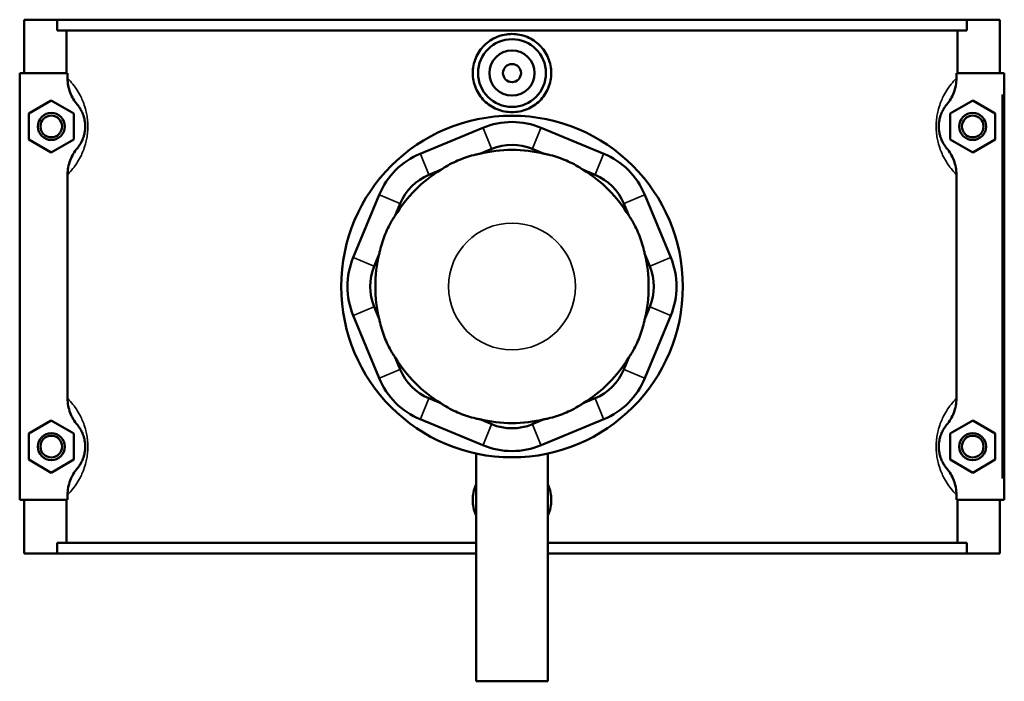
# Model space of a CAD drawing. Header units: inches. Extents: x -1 to 49.1, y -1.4 to 48.5.
# Tile 6 of 9: x 14.7 to 23.3, y 31.6 to 37.3. Entities that reach past the tile are written whole.
import ezdxf

# ---------------------------------------------------------------- set-up
doc = ezdxf.new("R2010")
doc.units = ezdxf.units.IN
doc.header["$MEASUREMENT"] = 0
doc.layers.add('Visible (ANSI)', color=7, linetype='Continuous', lineweight=50)
doc.layers.add('Visible Narrow (ANSI)', color=7, linetype='Continuous', lineweight=35)

msp = doc.modelspace()

# ---------------------------------------------------------------- linework, layer by layer
at = {"layer": 'Visible (ANSI)'}
for p, q in [((14.7719, 37.3342), (14.7719, 36.8692)), ((14.7719, 37.3342), (15.0593, 37.3342)), ((15.0593, 37.3342), (22.9844, 37.3342)), ((15.0593, 37.2412), (15.0593, 37.3342)), ((22.9844, 37.3342), (22.9844, 37.2412)), ((22.9844, 37.3342), (23.2719, 37.3342)), ((23.2719, 37.3342), (23.2719, 36.8692)), ((22.9844, 37.2412), (15.0593, 37.2412)), ((15.1404, 36.8692), (15.1404, 37.2412)), ((22.9033, 36.8692), (22.9033, 37.2412)), ((15.149, 36.8692), (14.7325, 36.8692)), ((14.7325, 36.8692), (14.7325, 33.1492)), ((15.149, 36.8692), (15.149, 36.8247)), ((22.8947, 36.8247), (22.8947, 36.8692)), ((22.8947, 36.8692), (23.2915, 36.8692)), ((23.2915, 36.8692), (23.3112, 36.8692)), ((23.3112, 33.1492), (23.3112, 36.8692)), ((14.8112, 36.5178), (15.0081, 36.6315)), ((15.0081, 36.6315), (15.2049, 36.5178)), ((23.0356, 36.6315), (22.8388, 36.5178)), ((23.2325, 36.5178), (23.0356, 36.6315)), ((14.8112, 36.2905), (14.8112, 36.5178)), ((15.2049, 36.5178), (15.2049, 36.2905)), ((22.8388, 36.5178), (22.8388, 36.2905)), ((23.2325, 36.2905), (23.2325, 36.5178)), ((18.7687, 36.3925), (18.2227, 36.1663)), ((19.8211, 36.1663), (19.275, 36.3925)), ((15.0081, 36.1769), (14.8112, 36.2905)), ((15.2049, 36.2905), (15.0081, 36.1769)), ((22.8388, 36.2905), (23.0356, 36.1769)), ((23.0356, 36.1769), (23.2325, 36.2905)), ((18.7402, 36.166), (18.8447, 36.2092)), ((19.199, 36.2092), (19.3035, 36.166)), ((15.149, 35.9837), (15.149, 34.0347)), ((18.2986, 35.983), (18.403, 36.0263)), ((19.6407, 36.0263), (19.7451, 35.983)), ((22.8947, 34.0347), (22.8947, 35.9837)), ((17.8647, 35.8084), (17.6385, 35.2623)), ((20.4052, 35.2623), (20.179, 35.8084)), ((18.0048, 35.628), (18.048, 35.7325)), ((19.9957, 35.7325), (20.0389, 35.628)), ((17.8218, 35.1864), (17.8651, 35.2908)), ((20.1786, 35.2908), (20.2219, 35.1864)), ((17.8651, 34.7276), (17.8218, 34.832)), ((20.2219, 34.832), (20.1786, 34.7276)), ((17.6385, 34.7561), (17.8647, 34.21)), ((20.179, 34.21), (20.4052, 34.7561)), ((18.048, 34.2859), (18.0048, 34.3904)), ((20.0389, 34.3904), (19.9957, 34.2859)), ((18.403, 33.9921), (18.2986, 34.0354)), ((19.7451, 34.0354), (19.6407, 33.9921)), ((14.8112, 33.7278), (15.0081, 33.8415)), ((15.0081, 33.8415), (15.2049, 33.7278)), ((18.2227, 33.852), (18.7687, 33.6259)), ((18.8447, 33.8092), (18.7402, 33.8524)), ((19.3035, 33.8524), (19.199, 33.8092)), ((19.275, 33.6259), (19.8211, 33.852)), ((23.0356, 33.8415), (22.8388, 33.7278)), ((23.2325, 33.7278), (23.0356, 33.8415)), ((14.8112, 33.5005), (14.8112, 33.7278)), ((15.2049, 33.7278), (15.2049, 33.5005)), ((22.8388, 33.7278), (22.8388, 33.5005)), ((23.2325, 33.5005), (23.2325, 33.7278)), ((18.7108, 33.5539), (18.7108, 31.5692)), ((19.3329, 33.5539), (19.3329, 31.5692)), ((15.0081, 33.3869), (14.8112, 33.5005)), ((15.2049, 33.5005), (15.0081, 33.3869)), ((22.8388, 33.5005), (23.0356, 33.3869)), ((23.0356, 33.3869), (23.2325, 33.5005)), ((14.7325, 33.1492), (15.149, 33.1492)), ((14.7719, 33.1492), (14.7719, 32.6842)), ((15.1404, 32.7772), (15.1404, 33.1492)), ((15.149, 33.1937), (15.149, 33.1492)), ((22.8947, 33.1492), (22.8947, 33.1937)), ((23.2915, 33.1492), (22.8947, 33.1492)), ((22.9033, 32.7772), (22.9033, 33.1492)), ((23.2719, 33.1492), (23.2719, 32.6842)), ((23.3112, 33.1492), (23.2915, 33.1492)), ((18.7108, 32.7772), (15.0593, 32.7772)), ((15.0593, 32.6842), (15.0593, 32.7772)), ((22.9844, 32.7772), (19.3329, 32.7772)), ((22.9844, 32.7772), (22.9844, 32.6842)), ((15.0593, 32.6842), (14.7719, 32.6842)), ((15.0593, 32.6842), (18.7108, 32.6842)), ((19.3329, 32.6842), (22.9844, 32.6842)), ((23.2719, 32.6842), (22.9844, 32.6842)), ((18.7108, 31.5692), (19.3329, 31.5692))]:
    msp.add_line(p, q, dxfattribs=at)
for centre, radius in [((19.0219, 36.8692), 0.2953), ((19.0219, 36.8692), 0.1969), ((19.0219, 36.8692), 0.0787), ((15.0081, 36.4042), 0.1181), ((15.0081, 36.4042), 0.0945), ((19.0219, 35.0092), 1.4882), ((23.0356, 36.4042), 0.1181), ((23.0356, 36.4042), 0.0945), ((15.0081, 33.6142), 0.1181), ((23.0356, 33.6142), 0.1181), ((15.0081, 33.6142), 0.0945), ((23.0356, 33.6142), 0.0945)]:
    msp.add_circle(centre, radius, dxfattribs=at)
for centre, radius, start, end in [((19.0219, 35.7815), 0.6614, 67.5, 112.5), ((19.0219, 35.7815), 0.463, 67.5, 112.5), ((18.4758, 35.5553), 0.6614, 112.5, 157.5), ((19.0219, 35.0092), 1.1906, 76.31707, 103.68293), ((19.5679, 35.5553), 0.6614, 22.5, 67.5), ((19.0219, 35.0092), 1.1906, 121.31707, 148.68293), ((18.4758, 35.5553), 0.463, 112.5, 157.5), ((19.0219, 35.0092), 1.1906, 31.31707, 58.68293), ((19.5679, 35.5553), 0.463, 22.5, 67.5), ((18.2496, 35.0092), 0.6614, 157.5, 202.5), ((19.0219, 35.0092), 1.1906, 166.31707, 193.68293), ((19.0219, 35.0092), 1.1906, 346.31707, 13.68293), ((19.7941, 35.0092), 0.6614, 337.5, 22.5), ((18.2496, 35.0092), 0.463, 157.5, 202.5), ((19.7941, 35.0092), 0.463, 337.5, 22.5), ((19.0219, 35.0092), 1.1906, 211.31707, 238.68293), ((19.0219, 35.0092), 1.1906, 301.31707, 328.68293), ((18.4758, 34.4631), 0.463, 202.5, 247.5), ((19.5679, 34.4631), 0.463, 292.5, 337.5), ((18.4758, 34.4631), 0.6614, 202.5, 247.5), ((19.5679, 34.4631), 0.6614, 292.5, 337.5), ((19.0219, 35.0092), 1.1906, 256.31707, 283.68293), ((19.0219, 34.2369), 0.463, 247.5, 292.5), ((19.0219, 34.2369), 0.6614, 247.5, 292.5)]:
    msp.add_arc(centre, radius, start, end, dxfattribs=at)
for points, knots in [([(19.3639, 36.8692), (19.3639, 36.8263), (19.3553, 36.7806), (19.3202, 36.6965), (19.2938, 36.6582), (19.2331, 36.5978), (19.1946, 36.5716), (19.1105, 36.537), (19.0647, 36.5285), (18.979, 36.5285), (18.9333, 36.537), (18.8491, 36.5716), (18.8107, 36.5978), (18.7499, 36.6582), (18.7235, 36.6965), (18.6885, 36.7806), (18.6798, 36.8263), (18.6798, 36.9121), (18.6885, 36.9578), (18.7235, 37.0419), (18.7499, 37.0802), (18.8107, 37.1406), (18.8491, 37.1668), (18.9333, 37.2014), (18.979, 37.2099), (19.0647, 37.2099), (19.1105, 37.2014), (19.1946, 37.1668), (19.2331, 37.1406), (19.2938, 37.0802), (19.3202, 37.0419), (19.3553, 36.9578), (19.3639, 36.9121), (19.3639, 36.8692)], [0, 0, 0, 0, 0.326951, 0.326951, 0.653903, 0.653903, 0.98057, 0.98057, 1.307237, 1.307237, 1.633904, 1.633904, 1.960572, 1.960572, 2.287523, 2.287523, 2.614474, 2.614474, 2.941426, 2.941426, 3.268377, 3.268377, 3.595044, 3.595044, 3.921712, 3.921712, 4.248379, 4.248379, 4.575046, 4.575046, 4.901997, 4.901997, 5.228949, 5.228949, 5.228949, 5.228949]), ([(15.149, 36.8247), (15.149, 36.7818), (15.1571, 36.7393), (15.1872, 36.6607), (15.2084, 36.625), (15.2348, 36.5934)], [-0.6413414, -0.6413414, -0.6413414, -0.6413414, -0.3137871, -0.3137871, 0, 0, 0, 0]), ([(22.8089, 36.5934), (22.8355, 36.6252), (22.8567, 36.6611), (22.8866, 36.7397), (22.8947, 36.782), (22.8947, 36.8247)], [-0.640442, -0.640442, -0.640442, -0.640442, -0.3255483, -0.3255483, 0, 0, 0, 0]), ([(15.2348, 36.5934), (15.2387, 36.5887), (15.2428, 36.5835), (15.2528, 36.5698), (15.2588, 36.5607), (15.2696, 36.5416), (15.2743, 36.5324), (15.282, 36.5147), (15.285, 36.507), (15.2909, 36.4896), (15.2937, 36.4798), (15.2978, 36.4618), (15.2992, 36.454), (15.3016, 36.4376), (15.3024, 36.429), (15.3032, 36.4149), (15.3034, 36.4096), (15.3034, 36.4042), (15.3034, 36.3988), (15.3032, 36.3935), (15.3024, 36.3794), (15.3016, 36.3708), (15.2992, 36.3544), (15.2978, 36.3466), (15.2937, 36.3286), (15.2909, 36.3188), (15.285, 36.3014), (15.282, 36.2937), (15.2743, 36.276), (15.2696, 36.2668), (15.2588, 36.2477), (15.2528, 36.2386), (15.2428, 36.2249), (15.2387, 36.2197), (15.2348, 36.215)], [0.976344, 0.976344, 0.976344, 0.976344, 1.251919, 1.251919, 1.623189, 1.623189, 1.90878, 1.90878, 2.099394, 2.099394, 2.304165, 2.304165, 2.44508, 2.44508, 2.58862, 2.58862, 2.675177, 2.675177, 2.675177, 2.761735, 2.761735, 2.905274, 2.905274, 3.04619, 3.04619, 3.250961, 3.250961, 3.441574, 3.441574, 3.727166, 3.727166, 4.098436, 4.098436, 4.37401, 4.37401, 4.37401, 4.37401]), ([(22.8089, 36.215), (22.805, 36.2197), (22.8009, 36.2249), (22.791, 36.2386), (22.7849, 36.2477), (22.7741, 36.2668), (22.7694, 36.276), (22.7617, 36.2937), (22.7587, 36.3014), (22.7528, 36.3188), (22.75, 36.3286), (22.7459, 36.3466), (22.7445, 36.3544), (22.7421, 36.3708), (22.7413, 36.3794), (22.7405, 36.3935), (22.7404, 36.3988), (22.7404, 36.4042), (22.7404, 36.4096), (22.7405, 36.4149), (22.7413, 36.429), (22.7421, 36.4376), (22.7445, 36.454), (22.7459, 36.4618), (22.75, 36.4798), (22.7528, 36.4896), (22.7587, 36.507), (22.7617, 36.5147), (22.7694, 36.5324), (22.7741, 36.5416), (22.7849, 36.5607), (22.791, 36.5698), (22.8009, 36.5835), (22.805, 36.5887), (22.8089, 36.5934)], [0.976344, 0.976344, 0.976344, 0.976344, 1.251919, 1.251919, 1.623189, 1.623189, 1.908781, 1.908781, 2.099394, 2.099394, 2.304165, 2.304165, 2.44508, 2.44508, 2.58862, 2.58862, 2.675177, 2.675177, 2.675177, 2.761735, 2.761735, 2.905274, 2.905274, 3.04619, 3.04619, 3.250961, 3.250961, 3.441574, 3.441574, 3.727166, 3.727166, 4.098435, 4.098435, 4.37401, 4.37401, 4.37401, 4.37401]), ([(15.2348, 36.215), (15.2083, 36.1832), (15.187, 36.1473), (15.1571, 36.0687), (15.149, 36.0264), (15.149, 35.9837)], [-0.640442, -0.640442, -0.640442, -0.640442, -0.3255483, -0.3255483, 0, 0, 0, 0]), ([(22.8947, 35.9837), (22.8947, 36.0266), (22.8866, 36.0691), (22.8565, 36.1477), (22.8353, 36.1834), (22.8089, 36.215)], [-0.6413414, -0.6413414, -0.6413414, -0.6413414, -0.3137871, -0.3137871, 0, 0, 0, 0]), ([(18.7402, 36.166), (18.7291, 36.1639), (18.718, 36.1616), (18.6574, 36.1479), (18.6082, 36.1317), (18.5644, 36.1136), (18.5206, 36.0955), (18.4744, 36.0721), (18.4218, 36.039), (18.4123, 36.0327), (18.403, 36.0263)], [-0.4425768, -0.4425768, -0.4425768, -0.4425768, -0.3612, -0.3612, 0, 0, 0, 0.3612, 0.3612, 0.4425768, 0.4425768, 0.4425768, 0.4425768]), ([(19.6407, 36.0263), (19.6314, 36.0327), (19.6219, 36.039), (19.5693, 36.0721), (19.5231, 36.0955), (19.4793, 36.1136), (19.4355, 36.1317), (19.3863, 36.1479), (19.3257, 36.1616), (19.3146, 36.1639), (19.3035, 36.166)], [-0.4425768, -0.4425768, -0.4425768, -0.4425768, -0.3612, -0.3612, 0, 0, 0, 0.3612, 0.3612, 0.4425768, 0.4425768, 0.4425768, 0.4425768]), ([(18.0048, 35.628), (17.9984, 35.6187), (17.9921, 35.6092), (17.959, 35.5566), (17.9356, 35.5104), (17.9175, 35.4667), (17.8993, 35.4229), (17.8832, 35.3737), (17.8694, 35.3131), (17.8671, 35.3019), (17.8651, 35.2908)], [-0.4425768, -0.4425768, -0.4425768, -0.4425768, -0.3612, -0.3612, 0, 0, 0, 0.3612, 0.3612, 0.4425768, 0.4425768, 0.4425768, 0.4425768]), ([(20.1786, 35.2908), (20.1766, 35.3019), (20.1743, 35.3131), (20.1605, 35.3737), (20.1444, 35.4229), (20.1263, 35.4667), (20.1081, 35.5104), (20.0847, 35.5566), (20.0516, 35.6092), (20.0453, 35.6187), (20.0389, 35.628)], [-0.4425768, -0.4425768, -0.4425768, -0.4425768, -0.3612, -0.3612, 0, 0, 0, 0.3612, 0.3612, 0.4425768, 0.4425768, 0.4425768, 0.4425768]), ([(17.8651, 34.7276), (17.8671, 34.7165), (17.8694, 34.7053), (17.8832, 34.6447), (17.8993, 34.5955), (17.9175, 34.5517), (17.9356, 34.5079), (17.959, 34.4618), (17.9921, 34.4092), (17.9984, 34.3997), (18.0048, 34.3904)], [-0.4425768, -0.4425768, -0.4425768, -0.4425768, -0.3612, -0.3612, 0, 0, 0, 0.3612, 0.3612, 0.4425768, 0.4425768, 0.4425768, 0.4425768]), ([(20.0389, 34.3904), (20.0453, 34.3997), (20.0516, 34.4092), (20.0847, 34.4618), (20.1081, 34.5079), (20.1263, 34.5517), (20.1444, 34.5955), (20.1605, 34.6447), (20.1743, 34.7053), (20.1766, 34.7165), (20.1786, 34.7276)], [-0.4425768, -0.4425768, -0.4425768, -0.4425768, -0.3612, -0.3612, 0, 0, 0, 0.3612, 0.3612, 0.4425768, 0.4425768, 0.4425768, 0.4425768]), ([(15.149, 34.0347), (15.149, 33.9918), (15.1571, 33.9493), (15.1872, 33.8707), (15.2084, 33.835), (15.2348, 33.8034)], [-0.6413414, -0.6413414, -0.6413414, -0.6413414, -0.3137871, -0.3137871, 0, 0, 0, 0]), ([(18.403, 33.9921), (18.4123, 33.9857), (18.4218, 33.9794), (18.4744, 33.9463), (18.5206, 33.9229), (18.5644, 33.9048), (18.6082, 33.8867), (18.6574, 33.8705), (18.718, 33.8568), (18.7291, 33.8545), (18.7402, 33.8524)], [-0.4425768, -0.4425768, -0.4425768, -0.4425768, -0.3612, -0.3612, 0, 0, 0, 0.3612, 0.3612, 0.4425768, 0.4425768, 0.4425768, 0.4425768]), ([(19.3035, 33.8524), (19.3146, 33.8545), (19.3257, 33.8568), (19.3863, 33.8705), (19.4355, 33.8867), (19.4793, 33.9048), (19.5231, 33.9229), (19.5693, 33.9463), (19.6219, 33.9794), (19.6314, 33.9857), (19.6407, 33.9921)], [-0.4425768, -0.4425768, -0.4425768, -0.4425768, -0.3612, -0.3612, 0, 0, 0, 0.3612, 0.3612, 0.4425768, 0.4425768, 0.4425768, 0.4425768]), ([(22.8089, 33.8034), (22.8355, 33.8352), (22.8567, 33.8711), (22.8866, 33.9497), (22.8947, 33.992), (22.8947, 34.0347)], [-0.640442, -0.640442, -0.640442, -0.640442, -0.3255483, -0.3255483, 0, 0, 0, 0]), ([(15.2348, 33.8034), (15.2387, 33.7987), (15.2428, 33.7935), (15.2528, 33.7798), (15.2588, 33.7707), (15.2696, 33.7516), (15.2743, 33.7424), (15.282, 33.7247), (15.285, 33.717), (15.2909, 33.6996), (15.2937, 33.6898), (15.2978, 33.6718), (15.2992, 33.664), (15.3016, 33.6476), (15.3024, 33.639), (15.3032, 33.6249), (15.3034, 33.6196), (15.3034, 33.6142), (15.3034, 33.6088), (15.3032, 33.6035), (15.3024, 33.5894), (15.3016, 33.5808), (15.2992, 33.5644), (15.2978, 33.5566), (15.2937, 33.5386), (15.2909, 33.5288), (15.285, 33.5114), (15.282, 33.5037), (15.2743, 33.486), (15.2696, 33.4768), (15.2588, 33.4577), (15.2528, 33.4486), (15.2428, 33.4349), (15.2387, 33.4297), (15.2348, 33.425)], [0.976344, 0.976344, 0.976344, 0.976344, 1.251919, 1.251919, 1.623189, 1.623189, 1.908781, 1.908781, 2.099394, 2.099394, 2.304165, 2.304165, 2.44508, 2.44508, 2.58862, 2.58862, 2.675177, 2.675177, 2.675177, 2.761735, 2.761735, 2.905274, 2.905274, 3.04619, 3.04619, 3.250961, 3.250961, 3.441574, 3.441574, 3.727166, 3.727166, 4.098435, 4.098435, 4.37401, 4.37401, 4.37401, 4.37401]), ([(22.8089, 33.425), (22.805, 33.4297), (22.8009, 33.4349), (22.791, 33.4486), (22.7849, 33.4577), (22.7741, 33.4768), (22.7694, 33.486), (22.7617, 33.5037), (22.7587, 33.5114), (22.7528, 33.5288), (22.75, 33.5386), (22.7459, 33.5566), (22.7445, 33.5644), (22.7421, 33.5808), (22.7413, 33.5894), (22.7405, 33.6035), (22.7404, 33.6088), (22.7404, 33.6142), (22.7404, 33.6196), (22.7405, 33.6249), (22.7413, 33.639), (22.7421, 33.6476), (22.7445, 33.664), (22.7459, 33.6718), (22.75, 33.6898), (22.7528, 33.6996), (22.7587, 33.717), (22.7617, 33.7247), (22.7694, 33.7424), (22.7741, 33.7516), (22.7849, 33.7707), (22.791, 33.7798), (22.8009, 33.7935), (22.805, 33.7987), (22.8089, 33.8034)], [0.975965, 0.975965, 0.975965, 0.975965, 1.251543, 1.251543, 1.622812, 1.622812, 1.908403, 1.908403, 2.099015, 2.099015, 2.303786, 2.303786, 2.444701, 2.444701, 2.58824, 2.58824, 2.674798, 2.674798, 2.674798, 2.761356, 2.761356, 2.904895, 2.904895, 3.04581, 3.04581, 3.250581, 3.250581, 3.441193, 3.441193, 3.726784, 3.726784, 4.098053, 4.098053, 4.373631, 4.373631, 4.373631, 4.373631]), ([(15.2348, 33.425), (15.2083, 33.3932), (15.187, 33.3573), (15.1571, 33.2787), (15.149, 33.2364), (15.149, 33.1937)], [-0.640442, -0.640442, -0.640442, -0.640442, -0.3255483, -0.3255483, 0, 0, 0, 0]), ([(22.8947, 33.1937), (22.8947, 33.2366), (22.8866, 33.2791), (22.8565, 33.3577), (22.8353, 33.3934), (22.8089, 33.425)], [-0.6413414, -0.6413414, -0.6413414, -0.6413414, -0.3137871, -0.3137871, 0, 0, 0, 0]), ([(18.7108, 33.0074), (18.7091, 33.0111), (18.7075, 33.0148), (18.6885, 33.0606), (18.6798, 33.1063), (18.6798, 33.1492), (18.6798, 33.1921), (18.6885, 33.2378), (18.7075, 33.2836), (18.7091, 33.2873), (18.7108, 33.291)], [4.8729671, 4.8729671, 4.8729671, 4.8729671, 4.9019975, 4.9019975, 5.2289487, 5.2289487, 5.2289487, 5.5559, 5.5559, 5.5849304, 5.5849304, 5.5849304, 5.5849304]), ([(19.3329, 33.291), (19.3346, 33.2873), (19.3362, 33.2836), (19.3553, 33.2378), (19.3639, 33.1921), (19.3639, 33.1492)], [7.4874414, 7.4874414, 7.4874414, 7.4874414, 7.5164718, 7.5164718, 7.8434231, 7.8434231, 7.8434231, 7.8434231]), ([(19.3639, 33.1492), (19.3639, 33.1063), (19.3553, 33.0606), (19.3362, 33.0148), (19.3346, 33.0111), (19.3329, 33.0074)], [2.6144744, 2.6144744, 2.6144744, 2.6144744, 2.9414257, 2.9414257, 2.9704561, 2.9704561, 2.9704561, 2.9704561])]:
    msp.add_open_spline(points, degree=3, knots=knots, dxfattribs=at)
at = {"layer": 'Visible Narrow (ANSI)'}
for p, q in [((23.2915, 36.6832), (23.2915, 33.3352)), ((18.8409, 36.2184), (18.7725, 36.3834)), ((19.2028, 36.2184), (19.2712, 36.3834)), ((18.2265, 36.1572), (18.2948, 35.9922)), ((19.7489, 35.9922), (19.8173, 36.1572)), ((18.0389, 35.7363), (17.8739, 35.8046)), ((20.0049, 35.7363), (20.1698, 35.8046)), ((17.8127, 35.1902), (17.6477, 35.2585)), ((20.231, 35.1902), (20.396, 35.2585)), ((17.8127, 34.8282), (17.6477, 34.7599)), ((20.231, 34.8282), (20.396, 34.7599)), ((18.0389, 34.2821), (17.8739, 34.2138)), ((20.0049, 34.2821), (20.1698, 34.2138)), ((18.2948, 34.0262), (18.2265, 33.8612)), ((19.7489, 34.0262), (19.8173, 33.8612)), ((18.8409, 33.8), (18.7725, 33.635)), ((19.2028, 33.8), (19.2712, 33.635))]:
    msp.add_line(p, q, dxfattribs=at)
msp.add_circle((19.0219, 35.0092), 0.5523, dxfattribs=at)
for points, knots in [([(15.149, 35.9837), (15.1507, 35.9853), (15.1523, 35.987), (15.167, 36.0021), (15.181, 36.0177), (15.2091, 36.0532), (15.223, 36.0724), (15.248, 36.1128), (15.259, 36.1325), (15.2767, 36.17), (15.2837, 36.1863), (15.2972, 36.2231), (15.3038, 36.2439), (15.3132, 36.2822), (15.3166, 36.2986), (15.322, 36.3333), (15.324, 36.3516), (15.3257, 36.3815), (15.3261, 36.3928), (15.3261, 36.4042), (15.3261, 36.4156), (15.3257, 36.4269), (15.324, 36.4568), (15.322, 36.4751), (15.3166, 36.5098), (15.3132, 36.5262), (15.3038, 36.5645), (15.2972, 36.5853), (15.2837, 36.6221), (15.2767, 36.6384), (15.259, 36.6759), (15.248, 36.6956), (15.223, 36.736), (15.2091, 36.7552), (15.181, 36.7907), (15.167, 36.8063), (15.1523, 36.8214), (15.1507, 36.8231), (15.149, 36.8247)], [-4.568716, -4.568716, -4.568716, -4.568716, -4.514374, -4.514374, -4.098436, -4.098436, -3.727166, -3.727166, -3.441574, -3.441574, -3.250961, -3.250961, -3.04619, -3.04619, -2.905274, -2.905274, -2.761735, -2.761735, -2.675177, -2.675177, -2.675177, -2.58862, -2.58862, -2.44508, -2.44508, -2.304165, -2.304165, -2.099394, -2.099394, -1.90878, -1.90878, -1.623189, -1.623189, -1.251919, -1.251919, -0.83598, -0.83598, -0.781638, -0.781638, -0.781638, -0.781638]), ([(22.8947, 36.8247), (22.893, 36.8231), (22.8914, 36.8214), (22.8768, 36.8063), (22.8627, 36.7907), (22.8346, 36.7552), (22.8207, 36.736), (22.7957, 36.6956), (22.7847, 36.6759), (22.767, 36.6384), (22.76, 36.6221), (22.7465, 36.5853), (22.7399, 36.5645), (22.7305, 36.5262), (22.7271, 36.5098), (22.7217, 36.4751), (22.7197, 36.4568), (22.718, 36.4269), (22.7176, 36.4156), (22.7176, 36.4042), (22.7176, 36.3928), (22.718, 36.3815), (22.7197, 36.3516), (22.7217, 36.3333), (22.7271, 36.2986), (22.7305, 36.2822), (22.7399, 36.2439), (22.7465, 36.2231), (22.76, 36.1863), (22.767, 36.17), (22.7847, 36.1325), (22.7957, 36.1128), (22.8207, 36.0724), (22.8346, 36.0532), (22.8627, 36.0177), (22.8768, 36.0021), (22.8914, 35.987), (22.893, 35.9853), (22.8947, 35.9837)], [-4.568716, -4.568716, -4.568716, -4.568716, -4.514375, -4.514375, -4.098435, -4.098435, -3.727166, -3.727166, -3.441574, -3.441574, -3.250961, -3.250961, -3.04619, -3.04619, -2.905274, -2.905274, -2.761735, -2.761735, -2.675177, -2.675177, -2.675177, -2.58862, -2.58862, -2.44508, -2.44508, -2.304165, -2.304165, -2.099394, -2.099394, -1.908781, -1.908781, -1.623189, -1.623189, -1.251919, -1.251919, -0.83598, -0.83598, -0.781638, -0.781638, -0.781638, -0.781638]), ([(15.149, 33.1937), (15.1507, 33.1953), (15.1523, 33.197), (15.167, 33.2121), (15.181, 33.2277), (15.2091, 33.2632), (15.223, 33.2824), (15.248, 33.3228), (15.259, 33.3425), (15.2767, 33.38), (15.2837, 33.3963), (15.2972, 33.4331), (15.3038, 33.4539), (15.3132, 33.4922), (15.3166, 33.5086), (15.322, 33.5433), (15.324, 33.5616), (15.3257, 33.5915), (15.3261, 33.6028), (15.3261, 33.6142), (15.3261, 33.6256), (15.3257, 33.6369), (15.324, 33.6668), (15.322, 33.6851), (15.3166, 33.7198), (15.3132, 33.7362), (15.3038, 33.7745), (15.2972, 33.7953), (15.2837, 33.8321), (15.2767, 33.8484), (15.259, 33.8859), (15.248, 33.9056), (15.223, 33.946), (15.2091, 33.9652), (15.181, 34.0007), (15.167, 34.0163), (15.1523, 34.0314), (15.1507, 34.0331), (15.149, 34.0347)], [-4.568716, -4.568716, -4.568716, -4.568716, -4.514374, -4.514374, -4.098435, -4.098435, -3.727166, -3.727166, -3.441574, -3.441574, -3.250961, -3.250961, -3.04619, -3.04619, -2.905274, -2.905274, -2.761735, -2.761735, -2.675177, -2.675177, -2.675177, -2.58862, -2.58862, -2.44508, -2.44508, -2.304165, -2.304165, -2.099394, -2.099394, -1.908781, -1.908781, -1.623189, -1.623189, -1.251919, -1.251919, -0.83598, -0.83598, -0.781638, -0.781638, -0.781638, -0.781638]), ([(22.8947, 34.0347), (22.893, 34.0331), (22.8914, 34.0314), (22.8768, 34.0163), (22.8627, 34.0007), (22.8346, 33.9652), (22.8207, 33.946), (22.7957, 33.9056), (22.7847, 33.8859), (22.767, 33.8484), (22.76, 33.8321), (22.7465, 33.7953), (22.7399, 33.7745), (22.7305, 33.7362), (22.7271, 33.7198), (22.7217, 33.6851), (22.7197, 33.6668), (22.718, 33.6369), (22.7176, 33.6256), (22.7176, 33.6142), (22.7176, 33.6028), (22.718, 33.5915), (22.7197, 33.5616), (22.7217, 33.5433), (22.7271, 33.5086), (22.7305, 33.4922), (22.7399, 33.4539), (22.7465, 33.4331), (22.76, 33.3963), (22.767, 33.38), (22.7847, 33.3425), (22.7957, 33.3228), (22.8207, 33.2824), (22.8346, 33.2632), (22.8627, 33.2277), (22.8768, 33.2121), (22.8914, 33.197), (22.893, 33.1953), (22.8947, 33.1937)], [-4.568337, -4.568337, -4.568337, -4.568337, -4.513998, -4.513998, -4.098053, -4.098053, -3.726784, -3.726784, -3.441193, -3.441193, -3.250581, -3.250581, -3.04581, -3.04581, -2.904895, -2.904895, -2.761356, -2.761356, -2.674798, -2.674798, -2.674798, -2.58824, -2.58824, -2.444701, -2.444701, -2.303786, -2.303786, -2.099015, -2.099015, -1.908403, -1.908403, -1.622812, -1.622812, -1.251543, -1.251543, -0.835598, -0.835598, -0.781259, -0.781259, -0.781259, -0.781259])]:
    msp.add_open_spline(points, degree=3, knots=knots, dxfattribs=at)

doc.saveas('drawing.dxf')
